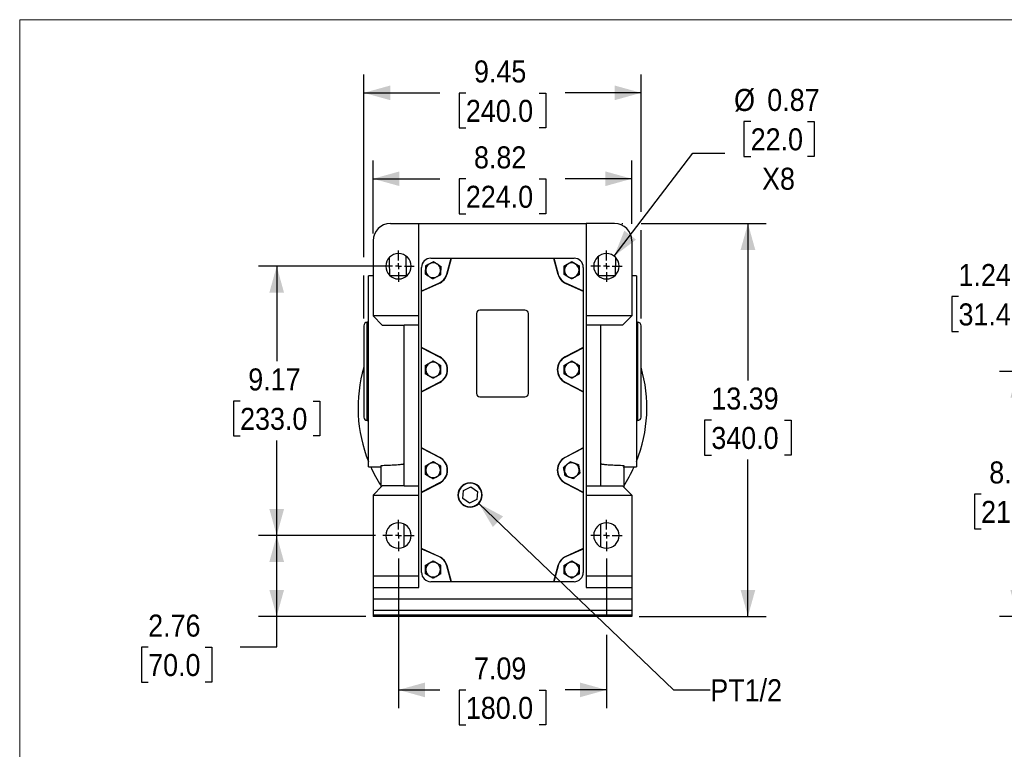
# Model space of a CAD drawing. Header units: inches. Extents: x 0 to 85, y 0 to 55.
# Tile 2 of 26: x 0 to 33.6, y 30.1 to 55. Entities that reach past the tile are written whole.
import ezdxf

# ---------------------------------------------------------------- set-up
doc = ezdxf.new("R2010")
doc.units = ezdxf.units.IN
doc.header["$LTSCALE"] = 5
doc.header["$MEASUREMENT"] = 0
doc.linetypes.add('SLD-Center', pattern=[0.75, 0.6, -0.05, 0.05, -0.05])
doc.linetypes.add('SLD-Solid', pattern=[0])
doc.layers.add('CENTER', color=40, linetype='SLD-Center')
doc.layers.add('SLD-DEFPOINTS', color=7, linetype='Continuous')
doc.layers.add('DIMENSIONS', color=140, linetype='SLD-Solid', lineweight=25)
doc.styles.add('SLDTEXTSTYLE0', font='GOTHIC.TTF', dxfattribs={"width": 0.913})
doc.dimstyles.new('SLDDIMSTYLE0', dxfattribs={"dimtxt": 0.75, "dimasz": 0.9, "dimexe": 0, "dimexo": 0.0625, "dimgap": 0.1875, "dimtad": 0, "dimtih": 1, "dimtoh": 1, "dimrnd": 1e-09, "dimzin": 12, "dimdsep": 46, "dimtxsty": 'SLDTEXTSTYLE0', "dimsah": 1, "dimcen": 0.09, "dimadec": 0, "dimazin": 3, "dimtfac": 1, "dimtofl": 0, "dimtmove": 0, "dimatfit": 3, "dimfxl": 0, "dimfrac": 2, "dimtolj": 1, "dimtzin": 12, "dimarcsym": 0})
doc.dimstyles.new('SLDDIMSTYLE1', dxfattribs={"dimtxt": 0.75, "dimasz": 0.9, "dimexe": 0, "dimexo": 0.0625, "dimgap": 0.1875, "dimtad": 0, "dimtih": 1, "dimtoh": 1, "dimrnd": 1e-09, "dimdsep": 46, "dimtxsty": 'SLDTEXTSTYLE0', "dimsah": 1, "dimcen": 0, "dimadec": 0, "dimazin": 2, "dimtfac": 1, "dimtofl": 0, "dimtmove": 0, "dimatfit": 3, "dimfxl": 0, "dimfrac": 2, "dimtolj": 1, "dimtzin": 12, "dimarcsym": 0})
doc.dimstyles.new('SLDDIMSTYLE2', dxfattribs={"dimtxt": 0.75, "dimasz": 0.9, "dimexe": 0, "dimexo": 0.0625, "dimgap": 0.1875, "dimtad": 0, "dimtih": 1, "dimtoh": 1, "dimrnd": 1e-09, "dimzin": 12, "dimdsep": 46, "dimtxsty": 'SLDTEXTSTYLE0', "dimsah": 1, "dimcen": 0, "dimadec": 0, "dimazin": 3, "dimtfac": 1, "dimtofl": 0, "dimtmove": 0, "dimatfit": 3, "dimfxl": 0, "dimfrac": 2, "dimtolj": 1, "dimtzin": 12, "dimarcsym": 0})
doc.dimstyles.new('SLDDIMSTYLE3', dxfattribs={"dimtxt": 0.75, "dimasz": 0.9, "dimexe": 0, "dimexo": 0.0625, "dimgap": 0.1875, "dimtad": 0, "dimtih": 1, "dimtoh": 1, "dimrnd": 1e-09, "dimzin": 12, "dimdsep": 46, "dimtxsty": 'SLDTEXTSTYLE0', "dimsah": 1, "dimcen": 0.09, "dimadec": 0, "dimazin": 3, "dimtfac": 1, "dimtmove": 0, "dimatfit": 0, "dimfxl": 0, "dimfrac": 2, "dimtolj": 1, "dimtzin": 12, "dimarcsym": 0})

# ---------------------------------------------------------------- blocks, each defined once
blk = doc.blocks.new('Block2')
at = {"color": 7, "linetype": 'SLD-Solid', "lineweight": 18}
for p in [(85, 55), (0, 0)]:
    blk.add_line(p, (0, 55), dxfattribs=at)
blk = doc.blocks.new('_D')
at = {"layer": 'DIMENSIONS'}
for p, q in [((12.126, 37.428), (8.134, 37.428)), ((8.759, 34.672), (8.759, 37.428)), ((11.793, 34.672), (8.134, 34.672)), ((8.759, 33.628), (8.759, 34.672)), ((4.379, 33.622), (4.15, 33.622)), ((4.15, 33.622), (4.15, 32.431)), ((6.318, 33.622), (6.547, 33.622)), ((6.547, 33.622), (6.547, 32.431)), ((7.509, 33.628), (8.759, 33.628)), ((4.15, 32.431), (4.379, 32.431)), ((6.547, 32.431), (6.318, 32.431))]:
    blk.add_line(p, q, dxfattribs=at)
for points in [[(8.759, 37.428), (8.509, 36.528), (9.009, 36.528)], [(8.759, 34.672), (9.009, 35.572), (8.509, 35.572)]]:
    blk.add_solid(points, dxfattribs=at)
at = {"layer": 'DIMENSIONS', "char_height": 0.75, "attachment_point": 1, "style": 'SLDTEXTSTYLE0'}
for s, insert in [('2.76', (4.379, 34.732)), ('70.0', (4.379, 33.389))]:
    blk.add_mtext(s, dxfattribs=dict(at, insert=insert))
blk = doc.blocks.new('_D_1')
at = {"layer": 'DIMENSIONS'}
for p, q in [((12.659, 46.601), (8.134, 46.601)), ((8.759, 46.601), (8.759, 43.363)), ((7.512, 42.009), (7.283, 42.009)), ((7.283, 42.009), (7.283, 40.818)), ((10.006, 42.009), (10.234, 42.009)), ((10.234, 42.009), (10.234, 40.818)), ((7.283, 40.818), (7.512, 40.818)), ((8.759, 37.428), (8.759, 40.666)), ((10.234, 40.818), (10.006, 40.818)), ((12.126, 37.428), (8.134, 37.428))]:
    blk.add_line(p, q, dxfattribs=at)
for points in [[(8.759, 46.601), (8.509, 45.701), (9.009, 45.701)], [(8.759, 37.428), (9.009, 38.328), (8.509, 38.328)]]:
    blk.add_solid(points, dxfattribs=at)
at = {"layer": 'DIMENSIONS', "char_height": 0.75, "attachment_point": 1, "style": 'SLDTEXTSTYLE0'}
for s, insert in [('9.17', (7.789, 43.119)), ('233.0', (7.512, 41.776))]:
    blk.add_mtext(s, dxfattribs=dict(at, insert=insert))
blk = doc.blocks.new('_D_2')
at = {"layer": 'DIMENSIONS'}
for p, q in [((11.728, 46.913), (11.728, 53.133)), ((21.177, 48.457), (21.177, 53.133)), ((11.728, 52.508), (14.32, 52.508)), ((15.206, 52.502), (14.977, 52.502)), ((14.977, 52.502), (14.977, 51.311)), ((17.7, 52.502), (17.928, 52.502)), ((17.928, 52.502), (17.928, 51.311)), ((21.177, 52.508), (18.586, 52.508)), ((14.977, 51.311), (15.206, 51.311)), ((17.928, 51.311), (17.7, 51.311)), ((21.177, 44.823), (21.177, 47.832)), ((11.728, 44.823), (11.728, 46.288))]:
    blk.add_line(p, q, dxfattribs=at)
for points in [[(11.728, 52.508), (12.628, 52.258), (12.628, 52.758)], [(21.177, 52.508), (20.277, 52.758), (20.277, 52.258)]]:
    blk.add_solid(points, dxfattribs=at)
at = {"layer": 'DIMENSIONS', "char_height": 0.75, "attachment_point": 1, "style": 'SLDTEXTSTYLE0'}
for s, insert in [('9.45', (15.483, 53.612)), ('240.0', (15.206, 52.269))]:
    blk.add_mtext(s, dxfattribs=dict(at, insert=insert))
blk = doc.blocks.new('_D_3')
at = {"layer": 'DIMENSIONS'}
for p, q in [((12.043, 47.717), (12.043, 50.206)), ((20.862, 48.046), (20.862, 50.206)), ((12.043, 49.581), (14.32, 49.581)), ((15.206, 49.575), (14.977, 49.575)), ((14.977, 49.575), (14.977, 48.384)), ((17.7, 49.575), (17.928, 49.575)), ((17.928, 49.575), (17.928, 48.384)), ((20.862, 49.581), (18.586, 49.581)), ((14.977, 48.384), (15.206, 48.384)), ((17.928, 48.384), (17.7, 48.384))]:
    blk.add_line(p, q, dxfattribs=at)
for points in [[(12.043, 49.581), (12.943, 49.331), (12.943, 49.831)], [(20.862, 49.581), (19.962, 49.831), (19.962, 49.331)]]:
    blk.add_solid(points, dxfattribs=at)
at = {"layer": 'DIMENSIONS', "char_height": 0.75, "attachment_point": 1, "style": 'SLDTEXTSTYLE0'}
for s, insert in [('8.82', (15.483, 50.685)), ('224.0', (15.206, 49.342))]:
    blk.add_mtext(s, dxfattribs=dict(at, insert=insert))
blk = doc.blocks.new('_D_4')
at = {"layer": 'DIMENSIONS'}
for p, q in [((12.909, 36.645), (12.909, 31.542)), ((19.996, 36.645), (19.996, 34.672)), ((19.996, 34.047), (19.996, 31.542)), ((12.909, 32.167), (14.32, 32.167)), ((15.206, 32.161), (14.977, 32.161)), ((14.977, 32.161), (14.977, 30.971)), ((17.7, 32.161), (17.928, 32.161)), ((17.928, 32.161), (17.928, 30.971)), ((19.996, 32.167), (18.586, 32.167)), ((14.977, 30.971), (15.206, 30.971)), ((17.928, 30.971), (17.7, 30.971))]:
    blk.add_line(p, q, dxfattribs=at)
for points in [[(12.909, 32.167), (13.809, 31.917), (13.809, 32.417)], [(19.996, 32.167), (19.096, 32.417), (19.096, 31.917)]]:
    blk.add_solid(points, dxfattribs=at)
at = {"layer": 'DIMENSIONS', "char_height": 0.75, "attachment_point": 1, "style": 'SLDTEXTSTYLE0'}
for s, insert in [('7.09', (15.483, 33.272)), ('180.0', (15.206, 31.929))]:
    blk.add_mtext(s, dxfattribs=dict(at, insert=insert))
blk = doc.blocks.new('_D_5')
at = {"layer": 'DIMENSIONS'}
for p, q in [((20.522, 48.058), (20.55, 48.058)), ((21.175, 48.058), (25.444, 48.058)), ((24.819, 48.058), (24.819, 42.713)), ((23.572, 41.359), (23.344, 41.359)), ((23.344, 41.359), (23.344, 40.168)), ((26.066, 41.359), (26.295, 41.359)), ((26.295, 41.359), (26.295, 40.168)), ((23.344, 40.168), (23.572, 40.168)), ((24.819, 34.672), (24.819, 40.016)), ((26.295, 40.168), (26.066, 40.168)), ((21.112, 34.672), (25.444, 34.672))]:
    blk.add_line(p, q, dxfattribs=at)
for points in [[(24.819, 48.058), (24.569, 47.158), (25.069, 47.158)], [(24.819, 34.672), (25.069, 35.572), (24.569, 35.572)]]:
    blk.add_solid(points, dxfattribs=at)
at = {"layer": 'DIMENSIONS', "char_height": 0.75, "attachment_point": 1, "style": 'SLDTEXTSTYLE0'}
for s, insert in [('13.39', (23.572, 42.469)), ('340.0', (23.572, 41.126))]:
    blk.add_mtext(s, dxfattribs=dict(at, insert=insert))
blk = doc.blocks.new('_D_6')
at = {"layer": 'DIMENSIONS'}
for p, q in [((24.913, 51.531), (24.684, 51.531)), ((24.684, 51.531), (24.684, 50.341)), ((26.852, 51.531), (27.081, 51.531)), ((27.081, 51.531), (27.081, 50.341)), ((20.259, 46.945), (22.941, 50.45)), ((22.941, 50.45), (24.035, 50.45)), ((24.684, 50.341), (24.913, 50.341)), ((27.081, 50.341), (26.852, 50.341))]:
    blk.add_line(p, q, dxfattribs=at)
blk.add_solid([(20.259, 46.945), (21.005, 47.508), (20.607, 47.812)], dxfattribs=at)
at = {"layer": 'DIMENSIONS', "char_height": 0.75, "attachment_point": 1, "style": 'SLDTEXTSTYLE0'}
for s, insert in [('%%c', (24.347, 52.641)), ('0.87', (25.478, 52.641)), ('22.0', (24.913, 51.299)), ('X8', (25.301, 49.956))]:
    blk.add_mtext(s, dxfattribs=dict(at, insert=insert))
blk = doc.blocks.new('_D_7')
at = {"layer": 'DIMENSIONS'}
for p, q in [((15.649, 38.52), (22.287, 32.167)), ((22.287, 32.167), (23.537, 32.167))]:
    blk.add_line(p, q, dxfattribs=at)
blk.add_solid([(15.649, 38.52), (16.126, 37.717), (16.472, 38.078)], dxfattribs=at)
at = {"layer": 'DIMENSIONS', "insert": (23.537, 32.53), "char_height": 0.75, "attachment_point": 1, "style": 'SLDTEXTSTYLE0'}
blk.add_mtext('PT1/2', dxfattribs=at)
blk = doc.blocks.new('SW_CENTERMARKSYMBOL_0')
at = {"layer": 'CENTER', "color": 0}
for p, q in [((0, 0.2), (0, 0.533)), ((-0.2, 0), (-0.533, 0)), ((0, 0), (-0.1, 0)), ((0, 0), (0, 0.1)), ((0, 0), (0, -0.1)), ((0, 0), (0.1, 0)), ((0.2, 0), (0.533, 0)), ((0, -0.2), (0, -0.533))]:
    blk.add_line(p, q, dxfattribs=at)
blk = doc.blocks.new('SW_CENTERMARKSYMBOL_1')
at = {"layer": 'CENTER', "color": 0}
for p, q in [((0, 0.2), (0, 0.533)), ((-0.2, 0), (-0.533, 0)), ((0, 0), (-0.1, 0)), ((0, 0), (0, 0.1)), ((0, 0), (0, -0.1)), ((0, 0), (0.1, 0)), ((0.2, 0), (0.533, 0)), ((0, -0.2), (0, -0.533))]:
    blk.add_line(p, q, dxfattribs=at)
blk = doc.blocks.new('SW_CENTERMARKSYMBOL_2')
at = {"layer": 'CENTER', "color": 0}
for p, q in [((0, 0.2), (0, 0.533)), ((-0.2, 0), (-0.533, 0)), ((0, 0), (-0.1, 0)), ((0, 0), (0, 0.1)), ((0, 0), (0, -0.1)), ((0, 0), (0.1, 0)), ((0.2, 0), (0.533, 0)), ((0, -0.2), (0, -0.533))]:
    blk.add_line(p, q, dxfattribs=at)
blk = doc.blocks.new('SW_CENTERMARKSYMBOL_3')
at = {"layer": 'CENTER', "color": 0}
for p, q in [((0, 0.2), (0, 0.533)), ((-0.2, 0), (-0.533, 0)), ((0, 0), (-0.1, 0)), ((0, 0), (0, 0.1)), ((0, 0), (0, -0.1)), ((0, 0), (0.1, 0)), ((0.2, 0), (0.533, 0)), ((0, -0.2), (0, -0.533))]:
    blk.add_line(p, q, dxfattribs=at)
blk = doc.blocks.new('_D_8')
at = {"layer": 'DIMENSIONS'}
for p, q in [((43.291, 43.018), (33.388, 43.018)), ((34.013, 43.018), (34.013, 40.194)), ((32.766, 38.839), (32.538, 38.839)), ((32.538, 38.839), (32.538, 37.649)), ((35.26, 38.839), (35.489, 38.839)), ((35.489, 38.839), (35.489, 37.649)), ((32.538, 37.649), (32.766, 37.649)), ((35.489, 37.649), (35.26, 37.649)), ((34.013, 34.672), (34.013, 37.496)), ((39.747, 34.672), (33.388, 34.672))]:
    blk.add_line(p, q, dxfattribs=at)
for points in [[(34.013, 43.018), (33.763, 42.118), (34.263, 42.118)], [(34.013, 34.672), (34.263, 35.572), (33.763, 35.572)]]:
    blk.add_solid(points, dxfattribs=at)
at = {"layer": 'DIMENSIONS', "char_height": 0.75, "attachment_point": 1, "style": 'SLDTEXTSTYLE0'}
for s, insert in [('8.35', (33.043, 39.95)), ('212.0', (32.766, 38.607))]:
    blk.add_mtext(s, dxfattribs=dict(at, insert=insert))
blk = doc.blocks.new('_D_9')
at = {"layer": 'DIMENSIONS'}
for p, q in [((31.995, 45.566), (31.767, 45.566)), ((31.767, 45.566), (31.767, 44.376)), ((33.935, 45.566), (34.163, 45.566)), ((34.163, 45.566), (34.163, 44.376)), ((35.125, 45.572), (36.375, 45.572)), ((36.375, 45.572), (36.375, 43.018)), ((31.767, 44.376), (31.995, 44.376)), ((34.163, 44.376), (33.935, 44.376)), ((43.291, 43.018), (35.75, 43.018)), ((55.746, 41.782), (35.75, 41.782)), ((36.375, 41.782), (36.375, 39.907))]:
    blk.add_line(p, q, dxfattribs=at)
for points in [[(36.375, 43.018), (36.625, 43.918), (36.125, 43.918)], [(36.375, 41.782), (36.125, 40.882), (36.625, 40.882)]]:
    blk.add_solid(points, dxfattribs=at)
at = {"layer": 'DIMENSIONS', "char_height": 0.75, "attachment_point": 1, "style": 'SLDTEXTSTYLE0'}
for s, insert in [('1.24', (31.995, 46.676)), ('31.4', (31.995, 45.334))]:
    blk.add_mtext(s, dxfattribs=dict(at, insert=insert))

msp = doc.modelspace()

# ---------------------------------------------------------------- linework, layer by layer
for p, q in [((12.634, 48.058), (13.598, 48.058)), ((13.598, 44.908), (13.598, 48.058)), ((13.598, 48.058), (19.307, 48.058)), ((19.307, 48.058), (19.307, 44.908)), ((20.272, 48.058), (19.307, 48.058)), ((12.043, 47.467), (12.043, 44.908)), ((20.862, 47.467), (20.862, 44.908)), ((13.183, 46.275), (13.176, 46.935)), ((14.012, 46.876), (14.704, 46.876)), ((14.556, 46.336), (14.704, 46.876)), ((14.565, 46.333), (14.714, 46.876)), ((14.704, 46.876), (14.714, 46.876)), ((14.714, 46.876), (18.192, 46.876)), ((18.192, 46.876), (18.34, 46.333)), ((18.192, 46.876), (18.202, 46.876)), ((18.202, 46.876), (18.349, 46.336)), ((18.202, 46.876), (18.894, 46.876)), ((19.722, 46.275), (19.729, 46.933)), ((20.306, 46.303), (20.312, 46.889)), ((20.311, 46.307), (20.318, 46.883)), ((13.697, 45.778), (13.697, 46.561)), ((14.565, 46.333), (14.556, 46.336)), ((18.349, 46.336), (18.34, 46.333)), ((19.209, 46.561), (19.209, 45.778)), ((12.043, 46.275), (11.886, 46.275)), ((11.886, 43.018), (11.886, 46.275)), ((13.194, 46.275), (12.625, 46.275)), ((13.697, 45.75), (14.29, 46.013)), ((13.702, 45.763), (14.286, 46.022)), ((14.29, 46.013), (14.286, 46.022)), ((18.616, 46.013), (18.619, 46.022)), ((18.616, 46.013), (19.209, 45.75)), ((18.619, 46.022), (19.203, 45.763)), ((19.743, 46.275), (19.711, 46.275)), ((20.281, 46.275), (19.743, 46.275)), ((21.02, 46.275), (20.862, 46.275)), ((21.02, 46.275), (21.02, 39.762)), ((13.697, 45.75), (13.697, 45.778)), ((13.697, 45.778), (13.702, 45.763)), ((13.702, 45.763), (13.697, 45.75)), ((13.697, 43.835), (13.697, 45.75)), ((19.203, 45.763), (19.209, 45.778)), ((19.209, 45.75), (19.203, 45.763)), ((19.209, 45.778), (19.209, 45.75)), ((19.209, 45.75), (19.209, 43.835)), ((15.567, 44.987), (15.567, 42.27)), ((17.22, 45.105), (15.685, 45.105)), ((17.339, 42.27), (17.339, 44.987)), ((11.886, 44.691), (11.846, 44.691)), ((11.846, 41.345), (11.846, 44.691)), ((13.598, 44.908), (12.043, 44.908)), ((12.043, 44.908), (12.358, 44.593)), ((13.598, 44.593), (13.598, 44.908)), ((20.862, 44.908), (19.307, 44.908)), ((19.307, 44.908), (19.307, 44.593)), ((20.862, 44.908), (20.547, 44.593)), ((21.059, 44.691), (21.02, 44.691)), ((21.059, 44.691), (21.059, 41.345)), ((11.728, 44.573), (11.728, 41.463)), ((12.358, 44.593), (13.106, 44.593)), ((13.598, 44.593), (13.106, 44.593)), ((13.106, 39.121), (13.106, 44.593)), ((13.598, 39.121), (13.598, 44.593)), ((19.799, 44.593), (19.307, 44.593)), ((19.307, 44.593), (19.307, 39.121)), ((20.547, 44.593), (19.799, 44.593)), ((19.799, 44.593), (19.799, 39.121)), ((21.177, 43.018), (21.177, 44.573)), ((14.316, 43.514), (13.697, 43.835)), ((13.697, 43.824), (13.697, 43.835)), ((14.312, 43.506), (13.697, 43.824)), ((13.697, 42.331), (13.697, 43.824)), ((19.209, 43.835), (18.589, 43.514)), ((18.593, 43.506), (19.209, 43.824)), ((19.209, 43.835), (19.209, 43.824)), ((19.209, 43.824), (19.209, 42.331)), ((14.316, 43.514), (14.312, 43.506)), ((18.593, 43.506), (18.589, 43.514)), ((11.886, 39.762), (11.886, 43.018)), ((21.177, 41.463), (21.177, 43.018)), ((13.697, 42.331), (14.312, 42.649)), ((13.697, 42.32), (14.316, 42.64)), ((14.312, 42.649), (14.316, 42.64)), ((18.589, 42.64), (18.593, 42.649)), ((18.589, 42.64), (19.209, 42.32)), ((18.593, 42.649), (19.209, 42.331)), ((13.697, 42.32), (13.697, 42.331)), ((13.697, 40.409), (13.697, 42.32)), ((19.209, 42.331), (19.209, 42.32)), ((19.209, 42.32), (19.209, 40.409)), ((15.685, 42.152), (17.22, 42.152)), ((11.846, 41.345), (11.886, 41.345)), ((21.02, 41.345), (21.059, 41.345)), ((14.316, 40.089), (13.697, 40.409)), ((13.697, 40.398), (13.697, 40.409)), ((14.312, 40.081), (13.697, 40.398)), ((13.697, 38.906), (13.697, 40.398)), ((19.209, 40.409), (18.589, 40.089)), ((19.209, 40.398), (18.593, 40.081)), ((19.209, 40.409), (19.209, 40.398)), ((19.209, 40.398), (19.209, 38.906)), ((14.316, 40.089), (14.312, 40.081)), ((18.593, 40.081), (18.589, 40.089)), ((11.886, 39.762), (12.319, 39.762)), ((20.587, 39.762), (21.02, 39.762)), ((20.587, 39.742), (20.587, 39.762)), ((12.358, 39.121), (12.043, 38.806)), ((13.106, 39.121), (12.358, 39.121)), ((13.106, 39.121), (13.598, 39.121)), ((13.598, 38.806), (13.598, 39.121)), ((14.312, 39.223), (13.697, 38.906)), ((13.697, 38.895), (14.316, 39.215)), ((14.312, 39.223), (14.316, 39.215)), ((15.101, 38.684), (15.12, 38.961)), ((15.12, 38.961), (15.37, 39.082)), ((15.37, 39.082), (15.6, 38.927)), ((15.6, 38.927), (15.58, 38.651)), ((18.589, 39.215), (18.593, 39.223)), ((18.589, 39.215), (19.209, 38.895)), ((18.593, 39.223), (19.209, 38.906)), ((19.307, 39.121), (19.799, 39.121)), ((19.307, 39.121), (19.307, 38.806)), ((19.799, 39.121), (20.547, 39.121)), ((20.547, 39.121), (20.862, 38.806)), ((12.043, 38.806), (13.598, 38.806)), ((12.043, 38.806), (12.043, 36.05)), ((13.598, 36.05), (13.598, 38.806)), ((13.697, 38.895), (13.697, 38.906)), ((13.697, 36.979), (13.697, 38.895)), ((15.331, 38.529), (15.101, 38.684)), ((15.58, 38.651), (15.331, 38.529)), ((19.209, 38.906), (19.209, 38.895)), ((19.209, 38.895), (19.209, 36.979)), ((19.307, 38.806), (20.862, 38.806)), ((19.307, 38.806), (19.307, 36.05)), ((20.862, 38.806), (20.862, 36.05)), ((13.106, 37.042), (13.106, 37.813)), ((19.799, 37.813), (19.799, 37.042)), ((14.29, 36.716), (13.697, 36.979)), ((13.697, 36.979), (13.702, 36.966)), ((13.697, 36.951), (13.697, 36.979)), ((13.702, 36.966), (13.697, 36.951)), ((13.697, 36.168), (13.697, 36.951)), ((14.286, 36.707), (13.702, 36.966)), ((19.209, 36.979), (18.616, 36.716)), ((19.203, 36.966), (18.619, 36.707)), ((19.203, 36.966), (19.209, 36.979)), ((19.209, 36.951), (19.203, 36.966)), ((19.209, 36.979), (19.209, 36.951)), ((19.209, 36.951), (19.209, 36.168)), ((14.29, 36.716), (14.286, 36.707)), ((18.616, 36.716), (18.619, 36.707)), ((14.556, 36.393), (14.565, 36.396)), ((14.704, 35.853), (14.556, 36.393)), ((14.714, 35.853), (14.565, 36.396)), ((18.34, 36.396), (18.192, 35.853)), ((18.349, 36.393), (18.202, 35.853)), ((18.34, 36.396), (18.349, 36.393)), ((12.043, 36.05), (13.598, 36.05)), ((12.043, 36.05), (12.043, 35.656)), ((13.598, 35.656), (13.598, 36.05)), ((19.307, 36.05), (20.862, 36.05)), ((19.307, 36.05), (19.307, 35.656)), ((20.862, 36.05), (20.862, 35.656)), ((12.043, 35.656), (13.598, 35.656)), ((12.043, 35.656), (12.043, 35.262)), ((14.704, 35.853), (14.012, 35.853)), ((14.714, 35.853), (14.704, 35.853)), ((18.192, 35.853), (14.714, 35.853)), ((18.202, 35.853), (18.192, 35.853)), ((18.894, 35.853), (18.202, 35.853)), ((19.307, 35.656), (20.862, 35.656)), ((20.862, 35.656), (20.862, 35.262)), ((20.862, 35.262), (12.043, 35.262)), ((12.043, 35.262), (12.043, 34.869)), ((20.862, 35.262), (20.862, 34.869)), ((20.862, 34.869), (12.043, 34.869)), ((12.043, 34.869), (12.043, 34.711)), ((20.862, 34.711), (12.043, 34.711)), ((12.043, 34.711), (12.043, 34.672)), ((20.862, 34.672), (12.043, 34.672)), ((20.862, 34.869), (20.862, 34.711)), ((20.862, 34.711), (20.862, 34.672))]:
    msp.add_line(p, q)
for centre, radius, start, end in [((12.634, 47.467), 0.591, 90, 180), ((20.272, 47.467), 0.591, 0, 90), ((12.909, 46.601), 0.433, 0, 180), ((19.996, 46.601), 0.433, 0, 180), ((14.012, 46.561), 0.315, 90, 180), ((14.09, 46.463), 0.252, 27.1295, 207.1295), ((18.815, 46.463), 0.252, 90, 270), ((18.815, 46.463), 0.252, 270, 90), ((18.894, 46.561), 0.315, 0, 90), ((12.909, 46.601), 0.433, 180, 0), ((14.09, 46.463), 0.252, 207.1295, 27.1295), ((14.09, 46.463), 0.483, 293.9009, 344.7044), ((14.09, 46.463), 0.492, 293.9009, 344.7044), ((18.815, 46.463), 0.492, 195.2956, 246.0991), ((18.815, 46.463), 0.483, 195.2956, 246.0991), ((19.996, 46.601), 0.433, 180, 0), ((15.685, 44.987), 0.118, 90, 180), ((17.22, 44.987), 0.118, 0, 90), ((11.846, 44.573), 0.118, 90, 180), ((21.059, 44.573), 0.118, 0, 90), ((14.09, 43.077), 0.252, 90, 270), ((14.09, 43.077), 0.252, 270, 90), ((14.09, 43.077), 0.483, 297.3197, 62.6803), ((14.09, 43.077), 0.492, 297.3197, 62.6803), ((18.815, 43.077), 0.492, 117.3197, 180), ((18.815, 43.077), 0.483, 117.3197, 180), ((18.815, 43.077), 0.252, 90, 270), ((18.815, 43.077), 0.252, 270, 90), ((16.453, 41.782), 4.921, 163.7398, 201.8748), ((18.815, 43.077), 0.492, 180, 242.6803), ((18.815, 43.077), 0.483, 180, 242.6803), ((16.453, 41.782), 4.921, 338.1252, 16.2602), ((15.685, 42.27), 0.118, 180, 270), ((17.22, 42.27), 0.118, 270, 0), ((11.846, 41.463), 0.118, 180, 270), ((21.059, 41.463), 0.118, 270, 360), ((14.09, 39.652), 0.483, 297.3197, 62.6803), ((14.09, 39.652), 0.492, 297.3197, 62.6803), ((18.815, 39.652), 0.492, 117.3197, 180), ((18.815, 39.652), 0.483, 117.3197, 180), ((16.453, 41.782), 4.921, 204.2368, 212.7579), ((14.09, 39.652), 0.252, 90, 270), ((14.09, 39.652), 0.252, 270, 90), ((18.815, 39.652), 0.492, 180, 242.6803), ((18.815, 39.652), 0.483, 180, 242.6803), ((18.815, 39.652), 0.252, 160.1963, 340.1963), ((18.815, 39.652), 0.252, 340.1963, 160.1963), ((16.453, 41.782), 4.921, 327.1401, 335.7632), ((15.35, 38.806), 0.413, 0, 180), ((15.35, 38.806), 0.402, 356.0133, 176.0133), ((15.35, 38.806), 0.413, 180, 0), ((15.35, 38.806), 0.402, 176.0133, 356.0133), ((12.909, 37.428), 0.433, 0, 180), ((19.996, 37.428), 0.433, 0, 180), ((12.909, 37.428), 0.433, 180, 0), ((19.996, 37.428), 0.433, 180, 0), ((14.09, 36.266), 0.483, 15.2956, 66.0991), ((14.09, 36.266), 0.492, 15.2956, 66.0991), ((18.815, 36.266), 0.492, 113.9009, 164.7044), ((18.815, 36.266), 0.483, 113.9009, 164.7044), ((14.09, 36.266), 0.252, 90, 270), ((14.09, 36.266), 0.252, 270, 90), ((18.815, 36.266), 0.252, 90, 270), ((18.815, 36.266), 0.252, 270, 90), ((14.012, 36.168), 0.315, 180, 270), ((18.894, 36.168), 0.315, 270, 0)]:
    msp.add_arc(centre, radius, start, end)
for points, knots in [([(12.594, 46.894), (12.595, 46.816), (12.596, 46.62), (12.599, 46.424), (12.6, 46.307)], [0, 0, 0, 0, 0.400947, 1, 1, 1, 1]), ([(13.842, 46.623), (13.848, 46.626), (13.859, 46.632), (13.876, 46.64), (13.892, 46.649), (13.913, 46.66), (13.94, 46.674), (13.973, 46.691), (14.006, 46.707), (14.039, 46.724), (14.072, 46.741), (14.094, 46.752), (14.105, 46.758)], [0, 0, 0, 0, 0.06528, 0.12864, 0.190115, 0.249747, 0.375278, 0.497828, 0.621382, 0.748035, 0.87015, 1, 1, 1, 1]), ([(14.105, 46.758), (14.111, 46.755), (14.121, 46.748), (14.137, 46.738), (14.152, 46.728), (14.172, 46.715), (14.198, 46.698), (14.229, 46.678), (14.26, 46.658), (14.291, 46.638), (14.322, 46.618), (14.343, 46.605), (14.353, 46.598)], [0, 0, 0, 0, 0.06528, 0.12864, 0.190115, 0.249747, 0.375278, 0.497828, 0.621382, 0.748035, 0.87015, 1, 1, 1, 1]), ([(18.559, 46.611), (18.564, 46.614), (18.575, 46.62), (18.591, 46.629), (18.607, 46.639), (18.628, 46.651), (18.654, 46.666), (18.686, 46.684), (18.719, 46.703), (18.751, 46.721), (18.783, 46.74), (18.804, 46.752), (18.815, 46.759)], [0, 0, 0, 0, 0.0652801, 0.1286396, 0.1901152, 0.2497471, 0.3752784, 0.4978283, 0.6213822, 0.7480346, 0.8701498, 1, 1, 1, 1]), ([(18.815, 46.759), (18.82, 46.755), (18.831, 46.749), (18.847, 46.74), (18.863, 46.731), (18.884, 46.719), (18.91, 46.703), (18.942, 46.685), (18.974, 46.666), (19.006, 46.648), (19.039, 46.629), (19.06, 46.617), (19.071, 46.611)], [0, 0, 0, 0, 0.06528, 0.12864, 0.190115, 0.249747, 0.375278, 0.497828, 0.621382, 0.748035, 0.87015, 1, 1, 1, 1]), ([(13.828, 46.328), (13.828, 46.335), (13.828, 46.347), (13.829, 46.366), (13.83, 46.384), (13.831, 46.408), (13.833, 46.438), (13.835, 46.475), (13.837, 46.512), (13.839, 46.549), (13.84, 46.586), (13.842, 46.611), (13.842, 46.623)], [0, 0, 0, 0, 0.06528, 0.12864, 0.190115, 0.249747, 0.375278, 0.497828, 0.621382, 0.748035, 0.87015, 1, 1, 1, 1]), ([(14.076, 46.168), (14.07, 46.171), (14.06, 46.178), (14.044, 46.188), (14.029, 46.198), (14.009, 46.211), (13.983, 46.228), (13.952, 46.248), (13.921, 46.268), (13.89, 46.288), (13.859, 46.308), (13.838, 46.321), (13.828, 46.328)], [0, 0, 0, 0, 0.06528, 0.12864, 0.190115, 0.249747, 0.375278, 0.497828, 0.621382, 0.748035, 0.87015, 1, 1, 1, 1]), ([(14.353, 46.598), (14.353, 46.591), (14.353, 46.579), (14.352, 46.56), (14.351, 46.542), (14.349, 46.518), (14.348, 46.488), (14.346, 46.451), (14.344, 46.414), (14.342, 46.377), (14.341, 46.34), (14.339, 46.315), (14.339, 46.303)], [0, 0, 0, 0, 0.0652801, 0.1286396, 0.1901152, 0.2497471, 0.3752784, 0.4978283, 0.6213822, 0.7480346, 0.8701498, 1, 1, 1, 1]), ([(18.559, 46.315), (18.559, 46.322), (18.559, 46.334), (18.559, 46.353), (18.559, 46.371), (18.559, 46.395), (18.559, 46.426), (18.559, 46.463), (18.559, 46.5), (18.559, 46.536), (18.559, 46.574), (18.559, 46.598), (18.559, 46.611)], [0, 0, 0, 0, 0.06528, 0.12864, 0.190115, 0.249747, 0.375278, 0.497828, 0.621382, 0.748035, 0.87015, 1, 1, 1, 1]), ([(18.815, 46.168), (18.809, 46.171), (18.799, 46.177), (18.783, 46.186), (18.767, 46.195), (18.746, 46.207), (18.719, 46.223), (18.687, 46.241), (18.655, 46.26), (18.623, 46.278), (18.591, 46.297), (18.57, 46.309), (18.559, 46.315)], [0, 0, 0, 0, 0.06528, 0.12864, 0.190115, 0.249747, 0.375278, 0.497828, 0.621382, 0.748035, 0.87015, 1, 1, 1, 1]), ([(19.071, 46.315), (19.065, 46.312), (19.055, 46.306), (19.038, 46.297), (19.023, 46.288), (19.002, 46.275), (18.975, 46.26), (18.943, 46.242), (18.911, 46.223), (18.879, 46.205), (18.847, 46.186), (18.826, 46.174), (18.815, 46.168)], [0, 0, 0, 0, 0.0652801, 0.1286396, 0.1901152, 0.2497471, 0.3752784, 0.4978283, 0.6213822, 0.7480346, 0.8701498, 1, 1, 1, 1]), ([(19.071, 46.611), (19.071, 46.604), (19.071, 46.592), (19.071, 46.573), (19.071, 46.555), (19.071, 46.531), (19.071, 46.501), (19.071, 46.464), (19.071, 46.427), (19.071, 46.39), (19.071, 46.352), (19.071, 46.328), (19.071, 46.315)], [0, 0, 0, 0, 0.06528, 0.12864, 0.190115, 0.249747, 0.375278, 0.497828, 0.621382, 0.748035, 0.87015, 1, 1, 1, 1]), ([(14.339, 46.303), (14.333, 46.3), (14.322, 46.294), (14.305, 46.286), (14.289, 46.277), (14.268, 46.266), (14.241, 46.252), (14.208, 46.236), (14.175, 46.219), (14.142, 46.202), (14.109, 46.185), (14.087, 46.174), (14.076, 46.168)], [0, 0, 0, 0, 0.06528, 0.12864, 0.190115, 0.249747, 0.375278, 0.497828, 0.621382, 0.748035, 0.87015, 1, 1, 1, 1]), ([(13.835, 43.225), (13.84, 43.228), (13.851, 43.234), (13.867, 43.244), (13.883, 43.253), (13.904, 43.265), (13.93, 43.28), (13.962, 43.299), (13.994, 43.317), (14.026, 43.336), (14.058, 43.354), (14.08, 43.366), (14.09, 43.373)], [0, 0, 0, 0, 0.0652801, 0.1286396, 0.1901152, 0.2497471, 0.3752784, 0.4978283, 0.6213822, 0.7480346, 0.8701498, 1, 1, 1, 1]), ([(14.09, 43.373), (14.096, 43.37), (14.107, 43.363), (14.123, 43.354), (14.139, 43.345), (14.16, 43.333), (14.186, 43.318), (14.218, 43.299), (14.25, 43.281), (14.282, 43.262), (14.314, 43.244), (14.335, 43.231), (14.346, 43.225)], [0, 0, 0, 0, 0.06528, 0.12864, 0.190115, 0.249747, 0.375278, 0.497828, 0.621382, 0.748035, 0.87015, 1, 1, 1, 1]), ([(18.559, 43.225), (18.564, 43.228), (18.575, 43.234), (18.591, 43.244), (18.607, 43.253), (18.628, 43.265), (18.654, 43.28), (18.686, 43.299), (18.719, 43.317), (18.751, 43.336), (18.783, 43.354), (18.804, 43.366), (18.815, 43.373)], [0, 0, 0, 0, 0.06528, 0.12864, 0.190115, 0.249747, 0.375278, 0.497828, 0.621382, 0.748035, 0.87015, 1, 1, 1, 1]), ([(18.815, 43.373), (18.82, 43.37), (18.831, 43.363), (18.847, 43.354), (18.863, 43.345), (18.884, 43.333), (18.91, 43.318), (18.942, 43.299), (18.974, 43.281), (19.006, 43.262), (19.039, 43.244), (19.06, 43.231), (19.071, 43.225)], [0, 0, 0, 0, 0.06528, 0.12864, 0.190115, 0.249747, 0.375278, 0.497828, 0.621382, 0.748035, 0.87015, 1, 1, 1, 1]), ([(13.835, 42.929), (13.835, 42.936), (13.835, 42.948), (13.835, 42.967), (13.835, 42.985), (13.835, 43.009), (13.835, 43.04), (13.835, 43.077), (13.835, 43.114), (13.835, 43.151), (13.835, 43.188), (13.835, 43.212), (13.835, 43.225)], [0, 0, 0, 0, 0.06528, 0.12864, 0.190115, 0.249747, 0.375278, 0.497828, 0.621382, 0.748035, 0.87015, 1, 1, 1, 1]), ([(14.346, 43.225), (14.346, 43.219), (14.346, 43.206), (14.346, 43.188), (14.346, 43.17), (14.346, 43.145), (14.346, 43.115), (14.346, 43.078), (14.346, 43.041), (14.346, 43.004), (14.346, 42.967), (14.346, 42.942), (14.346, 42.929)], [0, 0, 0, 0, 0.06528, 0.12864, 0.190115, 0.249747, 0.375278, 0.497828, 0.621382, 0.748035, 0.87015, 1, 1, 1, 1]), ([(18.559, 42.929), (18.559, 42.936), (18.559, 42.948), (18.559, 42.967), (18.559, 42.985), (18.559, 43.009), (18.559, 43.04), (18.559, 43.077), (18.559, 43.114), (18.559, 43.151), (18.559, 43.188), (18.559, 43.212), (18.559, 43.225)], [0, 0, 0, 0, 0.06528, 0.12864, 0.190115, 0.249747, 0.375278, 0.497828, 0.621382, 0.748035, 0.87015, 1, 1, 1, 1]), ([(19.071, 43.225), (19.071, 43.219), (19.071, 43.206), (19.071, 43.188), (19.071, 43.17), (19.071, 43.145), (19.071, 43.115), (19.071, 43.078), (19.071, 43.041), (19.071, 43.004), (19.071, 42.967), (19.071, 42.942), (19.071, 42.929)], [0, 0, 0, 0, 0.0652801, 0.1286396, 0.1901152, 0.2497471, 0.3752784, 0.4978283, 0.6213822, 0.7480346, 0.8701498, 1, 1, 1, 1]), ([(14.09, 42.782), (14.085, 42.785), (14.074, 42.791), (14.058, 42.8), (14.042, 42.809), (14.021, 42.822), (13.995, 42.837), (13.963, 42.855), (13.931, 42.874), (13.899, 42.892), (13.867, 42.911), (13.846, 42.923), (13.835, 42.929)], [0, 0, 0, 0, 0.06528, 0.12864, 0.190115, 0.249747, 0.375278, 0.497828, 0.621382, 0.748035, 0.87015, 1, 1, 1, 1]), ([(14.346, 42.929), (14.341, 42.926), (14.33, 42.92), (14.314, 42.911), (14.298, 42.902), (14.277, 42.89), (14.251, 42.874), (14.219, 42.856), (14.187, 42.837), (14.155, 42.819), (14.123, 42.8), (14.101, 42.788), (14.09, 42.782)], [0, 0, 0, 0, 0.06528, 0.12864, 0.190115, 0.249747, 0.375278, 0.497828, 0.621382, 0.748035, 0.87015, 1, 1, 1, 1]), ([(18.815, 42.782), (18.809, 42.785), (18.799, 42.791), (18.783, 42.8), (18.767, 42.809), (18.746, 42.822), (18.719, 42.837), (18.687, 42.855), (18.655, 42.874), (18.623, 42.892), (18.591, 42.911), (18.57, 42.923), (18.559, 42.929)], [0, 0, 0, 0, 0.06528, 0.12864, 0.190115, 0.249747, 0.375278, 0.497828, 0.621382, 0.748035, 0.87015, 1, 1, 1, 1]), ([(19.071, 42.929), (19.065, 42.926), (19.055, 42.92), (19.038, 42.911), (19.023, 42.902), (19.002, 42.89), (18.975, 42.874), (18.943, 42.856), (18.911, 42.837), (18.879, 42.819), (18.847, 42.8), (18.826, 42.788), (18.815, 42.782)], [0, 0, 0, 0, 0.06528, 0.12864, 0.190115, 0.249747, 0.375278, 0.497828, 0.621382, 0.748035, 0.87015, 1, 1, 1, 1]), ([(13.835, 39.8), (13.84, 39.803), (13.851, 39.809), (13.867, 39.818), (13.883, 39.828), (13.904, 39.84), (13.93, 39.855), (13.962, 39.873), (13.994, 39.892), (14.026, 39.91), (14.058, 39.929), (14.08, 39.941), (14.09, 39.948)], [0, 0, 0, 0, 0.06528, 0.12864, 0.190115, 0.249747, 0.375278, 0.497828, 0.621382, 0.748035, 0.87015, 1, 1, 1, 1]), ([(14.09, 39.948), (14.096, 39.944), (14.107, 39.938), (14.123, 39.929), (14.139, 39.92), (14.16, 39.908), (14.186, 39.892), (14.218, 39.874), (14.25, 39.855), (14.282, 39.837), (14.314, 39.818), (14.335, 39.806), (14.346, 39.8)], [0, 0, 0, 0, 0.0652801, 0.1286396, 0.1901152, 0.2497471, 0.3752784, 0.4978283, 0.6213822, 0.7480346, 0.8701498, 1, 1, 1, 1]), ([(18.537, 39.752), (18.542, 39.756), (18.551, 39.764), (18.565, 39.776), (18.579, 39.788), (18.598, 39.804), (18.621, 39.823), (18.649, 39.847), (18.678, 39.871), (18.706, 39.895), (18.734, 39.919), (18.753, 39.935), (18.763, 39.943)], [0, 0, 0, 0, 0.06528, 0.12864, 0.190115, 0.249747, 0.375278, 0.497828, 0.621382, 0.748035, 0.87015, 1, 1, 1, 1]), ([(18.763, 39.943), (18.769, 39.941), (18.78, 39.936), (18.798, 39.93), (18.815, 39.924), (18.838, 39.916), (18.866, 39.906), (18.901, 39.893), (18.936, 39.88), (18.971, 39.868), (19.006, 39.855), (19.029, 39.847), (19.041, 39.843)], [0, 0, 0, 0, 0.06528, 0.12864, 0.190115, 0.249747, 0.375278, 0.497828, 0.621382, 0.748035, 0.87015, 1, 1, 1, 1]), ([(12.319, 39.814), (12.39, 39.816), (12.461, 39.819), (12.602, 39.825), (12.672, 39.828), (12.776, 39.834), (12.811, 39.836), (12.88, 39.841), (12.914, 39.843), (12.964, 39.848), (12.98, 39.85), (13.013, 39.854), (13.028, 39.856), (13.051, 39.859), (13.058, 39.861), (13.072, 39.863), (13.079, 39.865), (13.091, 39.868), (13.096, 39.87), (13.104, 39.875), (13.106, 39.877), (13.106, 39.879)], [0, 0, 0, 0, 0.25, 0.25, 0.5, 0.5, 0.625, 0.625, 0.75, 0.75, 0.8125, 0.8125, 0.875, 0.875, 0.90625, 0.90625, 0.9375, 0.9375, 0.96875, 0.96875, 1, 1, 1, 1]), ([(12.319, 39.081), (12.319, 39.117), (12.319, 39.197), (12.319, 39.323), (12.319, 39.453), (12.319, 39.574), (12.319, 39.702), (12.319, 39.772), (12.319, 39.814)], [0, 0, 0, 0, 0.130401, 0.29119, 0.451976, 0.612485, 0.77299, 1, 1, 1, 1]), ([(13.835, 39.504), (13.835, 39.511), (13.835, 39.523), (13.835, 39.542), (13.835, 39.56), (13.835, 39.584), (13.835, 39.615), (13.835, 39.651), (13.835, 39.689), (13.835, 39.725), (13.835, 39.763), (13.835, 39.787), (13.835, 39.8)], [0, 0, 0, 0, 0.06528, 0.12864, 0.190115, 0.249747, 0.375278, 0.497828, 0.621382, 0.748035, 0.87015, 1, 1, 1, 1]), ([(14.346, 39.8), (14.346, 39.793), (14.346, 39.781), (14.346, 39.762), (14.346, 39.744), (14.346, 39.72), (14.346, 39.69), (14.346, 39.653), (14.346, 39.616), (14.346, 39.579), (14.346, 39.541), (14.346, 39.517), (14.346, 39.504)], [0, 0, 0, 0, 0.06528, 0.12864, 0.190115, 0.249747, 0.375278, 0.497828, 0.621382, 0.748035, 0.87015, 1, 1, 1, 1]), ([(18.589, 39.461), (18.588, 39.468), (18.586, 39.48), (18.583, 39.498), (18.579, 39.516), (18.575, 39.54), (18.57, 39.57), (18.563, 39.606), (18.557, 39.643), (18.55, 39.679), (18.543, 39.716), (18.539, 39.74), (18.537, 39.752)], [0, 0, 0, 0, 0.06528, 0.12864, 0.190115, 0.249747, 0.375278, 0.497828, 0.621382, 0.748035, 0.87015, 1, 1, 1, 1]), ([(19.041, 39.843), (19.042, 39.837), (19.044, 39.824), (19.047, 39.806), (19.05, 39.788), (19.055, 39.764), (19.06, 39.734), (19.067, 39.698), (19.073, 39.661), (19.08, 39.625), (19.086, 39.588), (19.091, 39.564), (19.093, 39.552)], [0, 0, 0, 0, 0.06528, 0.12864, 0.190115, 0.249747, 0.375278, 0.497828, 0.621382, 0.748035, 0.87015, 1, 1, 1, 1]), ([(19.799, 39.879), (19.799, 39.878), (19.8, 39.877), (19.802, 39.875), (19.804, 39.873), (19.809, 39.87), (19.815, 39.868), (19.827, 39.865), (19.834, 39.863), (19.848, 39.861), (19.855, 39.859), (19.878, 39.856), (19.894, 39.854), (19.926, 39.85), (19.942, 39.848), (19.992, 39.843), (20.026, 39.841), (20.095, 39.836), (20.129, 39.834), (20.234, 39.828), (20.304, 39.825), (20.445, 39.819), (20.516, 39.816), (20.587, 39.814)], [0, 0, 0, 0, 0.015625, 0.015625, 0.03125, 0.03125, 0.0625, 0.0625, 0.09375, 0.09375, 0.125, 0.125, 0.1875, 0.1875, 0.25, 0.25, 0.375, 0.375, 0.5, 0.5, 0.75, 0.75, 1, 1, 1, 1]), ([(20.587, 39.814), (20.587, 39.785), (20.587, 39.728), (20.587, 39.623), (20.587, 39.506), (20.587, 39.38), (20.587, 39.249), (20.587, 39.147), (20.587, 39.093), (20.587, 39.081)], [0, 0, 0, 0, 0.159523, 0.319049, 0.478551, 0.638056, 0.79798, 0.957906, 1, 1, 1, 1]), ([(14.09, 39.357), (14.085, 39.36), (14.074, 39.366), (14.058, 39.375), (14.042, 39.384), (14.021, 39.396), (13.995, 39.412), (13.963, 39.43), (13.931, 39.449), (13.899, 39.467), (13.867, 39.486), (13.846, 39.498), (13.835, 39.504)], [0, 0, 0, 0, 0.06528, 0.12864, 0.190115, 0.249747, 0.375278, 0.497828, 0.621382, 0.748035, 0.87015, 1, 1, 1, 1]), ([(14.346, 39.504), (14.341, 39.501), (14.33, 39.495), (14.314, 39.486), (14.298, 39.477), (14.277, 39.464), (14.251, 39.449), (14.219, 39.431), (14.187, 39.412), (14.155, 39.394), (14.123, 39.375), (14.101, 39.363), (14.09, 39.357)], [0, 0, 0, 0, 0.06528, 0.12864, 0.190115, 0.249747, 0.375278, 0.497828, 0.621382, 0.748035, 0.87015, 1, 1, 1, 1]), ([(18.867, 39.361), (18.861, 39.363), (18.85, 39.368), (18.832, 39.374), (18.815, 39.38), (18.792, 39.388), (18.763, 39.399), (18.729, 39.411), (18.694, 39.424), (18.659, 39.436), (18.624, 39.449), (18.601, 39.457), (18.589, 39.461)], [0, 0, 0, 0, 0.06528, 0.12864, 0.190115, 0.249747, 0.375278, 0.497828, 0.621382, 0.748035, 0.87015, 1, 1, 1, 1]), ([(19.093, 39.552), (19.088, 39.548), (19.079, 39.54), (19.064, 39.528), (19.051, 39.516), (19.032, 39.5), (19.009, 39.481), (18.98, 39.457), (18.952, 39.433), (18.924, 39.409), (18.896, 39.385), (18.877, 39.369), (18.867, 39.361)], [0, 0, 0, 0, 0.06528, 0.12864, 0.190115, 0.249747, 0.375278, 0.497828, 0.621382, 0.748035, 0.87015, 1, 1, 1, 1]), ([(13.835, 36.414), (13.84, 36.417), (13.851, 36.423), (13.867, 36.433), (13.883, 36.442), (13.904, 36.454), (13.93, 36.469), (13.962, 36.488), (13.994, 36.506), (14.026, 36.525), (14.058, 36.543), (14.08, 36.555), (14.09, 36.562)], [0, 0, 0, 0, 0.06528, 0.12864, 0.190115, 0.249747, 0.375278, 0.497828, 0.621382, 0.748035, 0.87015, 1, 1, 1, 1]), ([(13.835, 36.118), (13.835, 36.125), (13.835, 36.137), (13.835, 36.156), (13.835, 36.174), (13.835, 36.198), (13.835, 36.229), (13.835, 36.266), (13.835, 36.303), (13.835, 36.34), (13.835, 36.377), (13.835, 36.401), (13.835, 36.414)], [0, 0, 0, 0, 0.06528, 0.12864, 0.190115, 0.249747, 0.375278, 0.497828, 0.621382, 0.748035, 0.87015, 1, 1, 1, 1]), ([(14.09, 36.562), (14.096, 36.559), (14.107, 36.552), (14.123, 36.543), (14.139, 36.534), (14.16, 36.522), (14.186, 36.507), (14.218, 36.488), (14.25, 36.47), (14.282, 36.451), (14.314, 36.433), (14.335, 36.42), (14.346, 36.414)], [0, 0, 0, 0, 0.06528, 0.12864, 0.190115, 0.249747, 0.375278, 0.497828, 0.621382, 0.748035, 0.87015, 1, 1, 1, 1]), ([(14.346, 36.414), (14.346, 36.408), (14.346, 36.395), (14.346, 36.377), (14.346, 36.358), (14.346, 36.334), (14.346, 36.304), (14.346, 36.267), (14.346, 36.23), (14.346, 36.193), (14.346, 36.156), (14.346, 36.131), (14.346, 36.118)], [0, 0, 0, 0, 0.06528, 0.12864, 0.190115, 0.249747, 0.375278, 0.497828, 0.621382, 0.748035, 0.87015, 1, 1, 1, 1]), ([(18.559, 36.414), (18.564, 36.417), (18.575, 36.423), (18.591, 36.433), (18.607, 36.442), (18.628, 36.454), (18.654, 36.469), (18.686, 36.488), (18.719, 36.506), (18.751, 36.525), (18.783, 36.543), (18.804, 36.555), (18.815, 36.562)], [0, 0, 0, 0, 0.0652801, 0.1286396, 0.1901152, 0.2497471, 0.3752784, 0.4978283, 0.6213822, 0.7480346, 0.8701498, 1, 1, 1, 1]), ([(18.559, 36.118), (18.559, 36.125), (18.559, 36.137), (18.559, 36.156), (18.559, 36.174), (18.559, 36.198), (18.559, 36.229), (18.559, 36.266), (18.559, 36.303), (18.559, 36.34), (18.559, 36.377), (18.559, 36.401), (18.559, 36.414)], [0, 0, 0, 0, 0.06528, 0.12864, 0.190115, 0.249747, 0.375278, 0.497828, 0.621382, 0.748035, 0.87015, 1, 1, 1, 1]), ([(18.815, 36.562), (18.82, 36.559), (18.831, 36.552), (18.847, 36.543), (18.863, 36.534), (18.884, 36.522), (18.91, 36.507), (18.942, 36.488), (18.974, 36.47), (19.006, 36.451), (19.039, 36.433), (19.06, 36.42), (19.071, 36.414)], [0, 0, 0, 0, 0.06528, 0.12864, 0.190115, 0.249747, 0.375278, 0.497828, 0.621382, 0.748035, 0.87015, 1, 1, 1, 1]), ([(19.071, 36.414), (19.071, 36.408), (19.071, 36.395), (19.071, 36.377), (19.071, 36.358), (19.071, 36.334), (19.071, 36.304), (19.071, 36.267), (19.071, 36.23), (19.071, 36.193), (19.071, 36.156), (19.071, 36.131), (19.071, 36.118)], [0, 0, 0, 0, 0.06528, 0.12864, 0.190115, 0.249747, 0.375278, 0.497828, 0.621382, 0.748035, 0.87015, 1, 1, 1, 1]), ([(14.09, 35.971), (14.085, 35.974), (14.074, 35.98), (14.058, 35.989), (14.042, 35.998), (14.021, 36.011), (13.995, 36.026), (13.963, 36.044), (13.931, 36.063), (13.899, 36.081), (13.867, 36.1), (13.846, 36.112), (13.835, 36.118)], [0, 0, 0, 0, 0.06528, 0.12864, 0.190115, 0.249747, 0.375278, 0.497828, 0.621382, 0.748035, 0.87015, 1, 1, 1, 1]), ([(14.346, 36.118), (14.341, 36.115), (14.33, 36.109), (14.314, 36.1), (14.298, 36.091), (14.277, 36.079), (14.251, 36.063), (14.219, 36.045), (14.187, 36.026), (14.155, 36.008), (14.123, 35.989), (14.101, 35.977), (14.09, 35.971)], [0, 0, 0, 0, 0.06528, 0.12864, 0.190115, 0.249747, 0.375278, 0.497828, 0.621382, 0.748035, 0.87015, 1, 1, 1, 1]), ([(18.815, 35.971), (18.809, 35.974), (18.799, 35.98), (18.783, 35.989), (18.767, 35.998), (18.746, 36.011), (18.719, 36.026), (18.687, 36.044), (18.655, 36.063), (18.623, 36.081), (18.591, 36.1), (18.57, 36.112), (18.559, 36.118)], [0, 0, 0, 0, 0.06528, 0.12864, 0.190115, 0.249747, 0.375278, 0.497828, 0.621382, 0.748035, 0.87015, 1, 1, 1, 1]), ([(19.071, 36.118), (19.065, 36.115), (19.055, 36.109), (19.038, 36.1), (19.023, 36.091), (19.002, 36.079), (18.975, 36.063), (18.943, 36.045), (18.911, 36.026), (18.879, 36.008), (18.847, 35.989), (18.826, 35.977), (18.815, 35.971)], [0, 0, 0, 0, 0.0652801, 0.1286396, 0.1901152, 0.2497471, 0.3752784, 0.4978283, 0.6213822, 0.7480346, 0.8701498, 1, 1, 1, 1])]:
    msp.add_open_spline(points, degree=3, knots=knots)

# ---------------------------------------------------------------- block references
at = {"layer": 'CENTER'}
for name, p in [('SW_CENTERMARKSYMBOL_1', (12.909, 46.601)), ('SW_CENTERMARKSYMBOL_2', (19.996, 46.601)), ('SW_CENTERMARKSYMBOL_0', (12.909, 37.428)), ('SW_CENTERMARKSYMBOL_3', (19.996, 37.428))]:
    msp.add_blockref(name, p, dxfattribs=at)
at = {"layer": 'SLD-DEFPOINTS'}
msp.add_blockref('Block2', (0, 0), dxfattribs=at)

# ---------------------------------------------------------------- dimensions: what is measured, and where the dimension line sits
at = {"layer": 'DIMENSIONS'}
for base, p1, p2, picture, middle in [((21.177, 52.508), (11.728, 44.573), (21.177, 44.573), '_D_2', (16.453, 52.508)), ((20.862, 49.581), (12.043, 47.467), (20.862, 47.467), '_D_3', (16.453, 49.581)), ((19.996, 32.167), (12.909, 36.895), (19.996, 36.895), '_D_4', (16.453, 32.167))]:
    dim = msp.add_linear_dim(base=base, p1=p1, p2=p2, dimstyle='SLDDIMSTYLE0', dxfattribs=at)
    dim.commit()
    dim.dimension.update_dxf_attribs({"geometry": picture, "text_midpoint": middle, "dimtype": 160})
dim = msp.add_diameter_dim_2p(p1=(19.733, 46.257), p2=(20.259, 46.945), text='<>\\PX8', dimstyle='SLDDIMSTYLE1', dxfattribs=at)
dim.commit()
dim.dimension.update_dxf_attribs({"geometry": '_D_6', "text_midpoint": (25.883, 50.825), "dimtype": 163})
for base, p1, p2, dimstyle, picture, middle in [((24.819, 34.672), (20.272, 48.058), (20.862, 34.672), 'SLDDIMSTYLE0', '_D_5', (24.819, 41.365)), ((36.375, 43.018), (55.996, 41.782), (43.541, 43.018), 'SLDDIMSTYLE3', '_D_9', (36.375, 45.572)), ((8.759, 46.601), (12.376, 37.428), (12.909, 46.601), 'SLDDIMSTYLE0', '_D_1', (8.759, 42.014)), ((34.013, 43.018), (39.997, 34.672), (43.541, 43.018), 'SLDDIMSTYLE0', '_D_8', (34.013, 38.845)), ((8.759, 37.428), (12.043, 34.672), (12.376, 37.428), 'SLDDIMSTYLE0', '_D', (8.759, 33.628))]:
    dim = msp.add_linear_dim(base=base, p1=p1, p2=p2, angle=90, dimstyle=dimstyle, dxfattribs=at)
    dim.commit()
    dim.dimension.update_dxf_attribs({"geometry": picture, "text_midpoint": middle, "dimtype": 160})
dim = msp.add_radius_dim(center=(15.35, 38.806), mpoint=(15.649, 38.52), text='PT1/2', dimstyle='SLDDIMSTYLE2', override={"dimpost": '<>'}, dxfattribs=at)
dim.commit()
dim.dimension.update_dxf_attribs({"geometry": '_D_7', "text_midpoint": (24.819, 32.167), "dimtype": 164})

doc.saveas('drawing.dxf')
